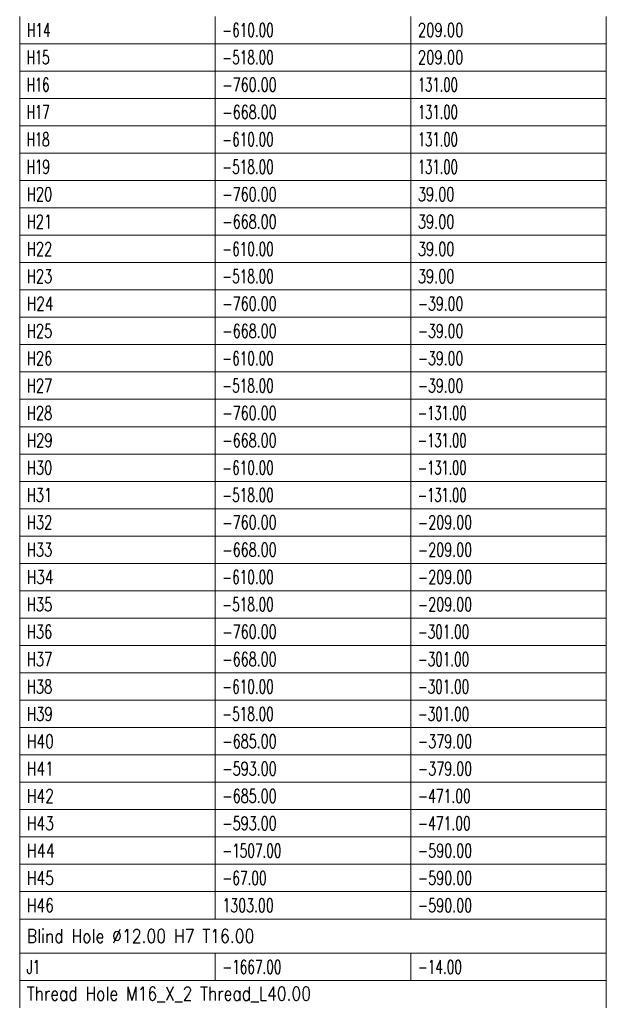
# Model space of a CAD drawing. Header units: millimetres. Extents: x -34 to 6620, y -230 to 4700.
# Tile 169 of 189: x 6282 to 6432, y 3280 to 3532. Entities that reach past the tile are written whole.
import ezdxf

# ---------------------------------------------------------------- set-up
doc = ezdxf.new("R2010")
doc.units = ezdxf.units.MM
doc.layers.add('1', color=7, linetype='Continuous', true_color=0xffffff)
doc.styles.add('latin_extended', font='simplex.shx')

# ---------------------------------------------------------------- blocks, each defined once
blk = doc.blocks.new('TabularNote4')
at = {"layer": '1', "color": 163, "linetype": 'Continuous', "lineweight": 18}
for p, q in [((6282.170042, 3533.23561), (6282.170042, 3526.23561)), ((6332.170042, 3533.23561), (6332.170042, 3526.23561)), ((6382.170042, 3533.23561), (6382.170042, 3526.23561)), ((6432.170042, 3533.23561), (6432.170042, 3526.23561)), ((6282.170042, 3526.23561), (6332.170042, 3526.23561)), ((6282.170042, 3526.23561), (6282.170042, 3519.23561)), ((6332.170042, 3526.23561), (6382.170042, 3526.23561)), ((6332.170042, 3526.23561), (6332.170042, 3519.23561)), ((6382.170042, 3526.23561), (6432.170042, 3526.23561)), ((6382.170042, 3526.23561), (6382.170042, 3519.23561)), ((6432.170042, 3526.23561), (6432.170042, 3519.23561)), ((6282.170042, 3519.23561), (6332.170042, 3519.23561)), ((6282.170042, 3519.23561), (6282.170042, 3512.23561)), ((6332.170042, 3519.23561), (6382.170042, 3519.23561)), ((6332.170042, 3519.23561), (6332.170042, 3512.23561)), ((6382.170042, 3519.23561), (6432.170042, 3519.23561)), ((6382.170042, 3519.23561), (6382.170042, 3512.23561)), ((6432.170042, 3519.23561), (6432.170042, 3512.23561)), ((6282.170042, 3512.23561), (6332.170042, 3512.23561)), ((6282.170042, 3512.23561), (6282.170042, 3505.23561)), ((6332.170042, 3512.23561), (6382.170042, 3512.23561)), ((6332.170042, 3512.23561), (6332.170042, 3505.23561)), ((6382.170042, 3512.23561), (6432.170042, 3512.23561)), ((6382.170042, 3512.23561), (6382.170042, 3505.23561)), ((6432.170042, 3512.23561), (6432.170042, 3505.23561)), ((6282.170042, 3505.23561), (6332.170042, 3505.23561)), ((6282.170042, 3505.23561), (6282.170042, 3498.23561)), ((6332.170042, 3505.23561), (6382.170042, 3505.23561)), ((6332.170042, 3505.23561), (6332.170042, 3498.23561)), ((6382.170042, 3505.23561), (6432.170042, 3505.23561)), ((6382.170042, 3505.23561), (6382.170042, 3498.23561)), ((6432.170042, 3505.23561), (6432.170042, 3498.23561)), ((6282.170042, 3498.23561), (6332.170042, 3498.23561)), ((6282.170042, 3498.23561), (6282.170042, 3491.23561)), ((6332.170042, 3498.23561), (6382.170042, 3498.23561)), ((6332.170042, 3498.23561), (6332.170042, 3491.23561)), ((6382.170042, 3498.23561), (6432.170042, 3498.23561)), ((6382.170042, 3498.23561), (6382.170042, 3491.23561)), ((6432.170042, 3498.23561), (6432.170042, 3491.23561)), ((6282.170042, 3491.23561), (6332.170042, 3491.23561)), ((6282.170042, 3491.23561), (6282.170042, 3484.23561)), ((6332.170042, 3491.23561), (6382.170042, 3491.23561)), ((6332.170042, 3491.23561), (6332.170042, 3484.23561)), ((6382.170042, 3491.23561), (6432.170042, 3491.23561)), ((6382.170042, 3491.23561), (6382.170042, 3484.23561)), ((6432.170042, 3491.23561), (6432.170042, 3484.23561)), ((6282.170042, 3484.23561), (6332.170042, 3484.23561)), ((6282.170042, 3484.23561), (6282.170042, 3477.23561)), ((6332.170042, 3484.23561), (6382.170042, 3484.23561)), ((6332.170042, 3484.23561), (6332.170042, 3477.23561)), ((6382.170042, 3484.23561), (6432.170042, 3484.23561)), ((6382.170042, 3484.23561), (6382.170042, 3477.23561)), ((6432.170042, 3484.23561), (6432.170042, 3477.23561)), ((6282.170042, 3477.23561), (6332.170042, 3477.23561)), ((6282.170042, 3477.23561), (6282.170042, 3470.23561)), ((6332.170042, 3477.23561), (6382.170042, 3477.23561)), ((6332.170042, 3477.23561), (6332.170042, 3470.23561)), ((6382.170042, 3477.23561), (6432.170042, 3477.23561)), ((6382.170042, 3477.23561), (6382.170042, 3470.23561)), ((6432.170042, 3477.23561), (6432.170042, 3470.23561)), ((6282.170042, 3470.23561), (6332.170042, 3470.23561)), ((6282.170042, 3470.23561), (6282.170042, 3463.23561)), ((6332.170042, 3470.23561), (6382.170042, 3470.23561)), ((6332.170042, 3470.23561), (6332.170042, 3463.23561)), ((6382.170042, 3470.23561), (6432.170042, 3470.23561)), ((6382.170042, 3470.23561), (6382.170042, 3463.23561)), ((6432.170042, 3470.23561), (6432.170042, 3463.23561)), ((6282.170042, 3463.23561), (6332.170042, 3463.23561)), ((6282.170042, 3463.23561), (6282.170042, 3456.23561)), ((6332.170042, 3463.23561), (6382.170042, 3463.23561)), ((6332.170042, 3463.23561), (6332.170042, 3456.23561)), ((6382.170042, 3463.23561), (6432.170042, 3463.23561)), ((6382.170042, 3463.23561), (6382.170042, 3456.23561)), ((6432.170042, 3463.23561), (6432.170042, 3456.23561)), ((6282.170042, 3456.23561), (6332.170042, 3456.23561)), ((6282.170042, 3456.23561), (6282.170042, 3449.23561)), ((6332.170042, 3456.23561), (6382.170042, 3456.23561)), ((6332.170042, 3456.23561), (6332.170042, 3449.23561)), ((6382.170042, 3456.23561), (6432.170042, 3456.23561)), ((6382.170042, 3456.23561), (6382.170042, 3449.23561)), ((6432.170042, 3456.23561), (6432.170042, 3449.23561)), ((6282.170042, 3449.23561), (6332.170042, 3449.23561)), ((6282.170042, 3449.23561), (6282.170042, 3442.23561)), ((6332.170042, 3449.23561), (6382.170042, 3449.23561)), ((6332.170042, 3449.23561), (6332.170042, 3442.23561)), ((6382.170042, 3449.23561), (6432.170042, 3449.23561)), ((6382.170042, 3449.23561), (6382.170042, 3442.23561)), ((6432.170042, 3449.23561), (6432.170042, 3442.23561)), ((6282.170042, 3442.23561), (6332.170042, 3442.23561)), ((6282.170042, 3442.23561), (6282.170042, 3435.23561)), ((6332.170042, 3442.23561), (6382.170042, 3442.23561)), ((6332.170042, 3442.23561), (6332.170042, 3435.23561)), ((6382.170042, 3442.23561), (6432.170042, 3442.23561)), ((6382.170042, 3442.23561), (6382.170042, 3435.23561)), ((6432.170042, 3442.23561), (6432.170042, 3435.23561)), ((6282.170042, 3435.23561), (6332.170042, 3435.23561)), ((6282.170042, 3435.23561), (6282.170042, 3428.23561)), ((6332.170042, 3435.23561), (6382.170042, 3435.23561)), ((6332.170042, 3435.23561), (6332.170042, 3428.23561)), ((6382.170042, 3435.23561), (6432.170042, 3435.23561)), ((6382.170042, 3435.23561), (6382.170042, 3428.23561)), ((6432.170042, 3435.23561), (6432.170042, 3428.23561)), ((6282.170042, 3428.23561), (6332.170042, 3428.23561)), ((6282.170042, 3428.23561), (6282.170042, 3421.23561)), ((6332.170042, 3428.23561), (6382.170042, 3428.23561)), ((6332.170042, 3428.23561), (6332.170042, 3421.23561)), ((6382.170042, 3428.23561), (6432.170042, 3428.23561)), ((6382.170042, 3428.23561), (6382.170042, 3421.23561)), ((6432.170042, 3428.23561), (6432.170042, 3421.23561)), ((6282.170042, 3421.23561), (6332.170042, 3421.23561)), ((6282.170042, 3421.23561), (6282.170042, 3414.23561)), ((6332.170042, 3421.23561), (6382.170042, 3421.23561)), ((6332.170042, 3421.23561), (6332.170042, 3414.23561)), ((6382.170042, 3421.23561), (6432.170042, 3421.23561)), ((6382.170042, 3421.23561), (6382.170042, 3414.23561)), ((6432.170042, 3421.23561), (6432.170042, 3414.23561)), ((6282.170042, 3414.23561), (6332.170042, 3414.23561)), ((6282.170042, 3414.23561), (6282.170042, 3407.23561)), ((6332.170042, 3414.23561), (6382.170042, 3414.23561)), ((6332.170042, 3414.23561), (6332.170042, 3407.23561)), ((6382.170042, 3414.23561), (6432.170042, 3414.23561)), ((6382.170042, 3414.23561), (6382.170042, 3407.23561)), ((6432.170042, 3414.23561), (6432.170042, 3407.23561)), ((6282.170042, 3407.23561), (6332.170042, 3407.23561)), ((6282.170042, 3407.23561), (6282.170042, 3400.23561)), ((6332.170042, 3407.23561), (6382.170042, 3407.23561)), ((6332.170042, 3407.23561), (6332.170042, 3400.23561)), ((6382.170042, 3407.23561), (6432.170042, 3407.23561)), ((6382.170042, 3407.23561), (6382.170042, 3400.23561)), ((6432.170042, 3407.23561), (6432.170042, 3400.23561)), ((6282.170042, 3400.23561), (6332.170042, 3400.23561)), ((6282.170042, 3400.23561), (6282.170042, 3393.23561)), ((6332.170042, 3400.23561), (6382.170042, 3400.23561)), ((6332.170042, 3400.23561), (6332.170042, 3393.23561)), ((6382.170042, 3400.23561), (6432.170042, 3400.23561)), ((6382.170042, 3400.23561), (6382.170042, 3393.23561)), ((6432.170042, 3400.23561), (6432.170042, 3393.23561)), ((6282.170042, 3393.23561), (6332.170042, 3393.23561)), ((6282.170042, 3393.23561), (6282.170042, 3386.23561)), ((6332.170042, 3393.23561), (6382.170042, 3393.23561)), ((6332.170042, 3393.23561), (6332.170042, 3386.23561)), ((6382.170042, 3393.23561), (6432.170042, 3393.23561)), ((6382.170042, 3393.23561), (6382.170042, 3386.23561)), ((6432.170042, 3393.23561), (6432.170042, 3386.23561)), ((6282.170042, 3386.23561), (6332.170042, 3386.23561)), ((6282.170042, 3386.23561), (6282.170042, 3379.23561)), ((6332.170042, 3386.23561), (6382.170042, 3386.23561)), ((6332.170042, 3386.23561), (6332.170042, 3379.23561)), ((6382.170042, 3386.23561), (6432.170042, 3386.23561)), ((6382.170042, 3386.23561), (6382.170042, 3379.23561)), ((6432.170042, 3386.23561), (6432.170042, 3379.23561)), ((6282.170042, 3379.23561), (6332.170042, 3379.23561)), ((6282.170042, 3379.23561), (6282.170042, 3372.23561)), ((6332.170042, 3379.23561), (6382.170042, 3379.23561)), ((6332.170042, 3379.23561), (6332.170042, 3372.23561)), ((6382.170042, 3379.23561), (6432.170042, 3379.23561)), ((6382.170042, 3379.23561), (6382.170042, 3372.23561)), ((6432.170042, 3379.23561), (6432.170042, 3372.23561)), ((6282.170042, 3372.23561), (6332.170042, 3372.23561)), ((6282.170042, 3372.23561), (6282.170042, 3365.23561)), ((6332.170042, 3372.23561), (6382.170042, 3372.23561)), ((6332.170042, 3372.23561), (6332.170042, 3365.23561)), ((6382.170042, 3372.23561), (6432.170042, 3372.23561)), ((6382.170042, 3372.23561), (6382.170042, 3365.23561)), ((6432.170042, 3372.23561), (6432.170042, 3365.23561)), ((6282.170042, 3365.23561), (6332.170042, 3365.23561)), ((6282.170042, 3365.23561), (6282.170042, 3358.23561)), ((6332.170042, 3365.23561), (6382.170042, 3365.23561)), ((6332.170042, 3365.23561), (6332.170042, 3358.23561)), ((6382.170042, 3365.23561), (6432.170042, 3365.23561)), ((6382.170042, 3365.23561), (6382.170042, 3358.23561)), ((6432.170042, 3365.23561), (6432.170042, 3358.23561)), ((6282.170042, 3358.23561), (6332.170042, 3358.23561)), ((6282.170042, 3358.23561), (6282.170042, 3351.23561)), ((6332.170042, 3358.23561), (6382.170042, 3358.23561)), ((6332.170042, 3358.23561), (6332.170042, 3351.23561)), ((6382.170042, 3358.23561), (6432.170042, 3358.23561)), ((6382.170042, 3358.23561), (6382.170042, 3351.23561)), ((6432.170042, 3358.23561), (6432.170042, 3351.23561)), ((6282.170042, 3351.23561), (6332.170042, 3351.23561)), ((6282.170042, 3351.23561), (6282.170042, 3344.23561)), ((6332.170042, 3351.23561), (6382.170042, 3351.23561)), ((6332.170042, 3351.23561), (6332.170042, 3344.23561)), ((6382.170042, 3351.23561), (6432.170042, 3351.23561)), ((6382.170042, 3351.23561), (6382.170042, 3344.23561)), ((6432.170042, 3351.23561), (6432.170042, 3344.23561)), ((6282.170042, 3344.23561), (6332.170042, 3344.23561)), ((6282.170042, 3344.23561), (6282.170042, 3337.23561)), ((6332.170042, 3344.23561), (6382.170042, 3344.23561)), ((6332.170042, 3344.23561), (6332.170042, 3337.23561)), ((6382.170042, 3344.23561), (6432.170042, 3344.23561)), ((6382.170042, 3344.23561), (6382.170042, 3337.23561)), ((6432.170042, 3344.23561), (6432.170042, 3337.23561)), ((6282.170042, 3337.23561), (6332.170042, 3337.23561)), ((6282.170042, 3337.23561), (6282.170042, 3330.23561)), ((6332.170042, 3337.23561), (6382.170042, 3337.23561)), ((6332.170042, 3337.23561), (6332.170042, 3330.23561)), ((6382.170042, 3337.23561), (6432.170042, 3337.23561)), ((6382.170042, 3337.23561), (6382.170042, 3330.23561)), ((6432.170042, 3337.23561), (6432.170042, 3330.23561)), ((6282.170042, 3330.23561), (6332.170042, 3330.23561)), ((6282.170042, 3330.23561), (6282.170042, 3323.23561)), ((6332.170042, 3330.23561), (6382.170042, 3330.23561)), ((6332.170042, 3330.23561), (6332.170042, 3323.23561)), ((6382.170042, 3330.23561), (6432.170042, 3330.23561)), ((6382.170042, 3330.23561), (6382.170042, 3323.23561)), ((6432.170042, 3330.23561), (6432.170042, 3323.23561)), ((6282.170042, 3323.23561), (6332.170042, 3323.23561)), ((6282.170042, 3323.23561), (6282.170042, 3316.23561)), ((6332.170042, 3323.23561), (6382.170042, 3323.23561)), ((6332.170042, 3323.23561), (6332.170042, 3316.23561)), ((6382.170042, 3323.23561), (6432.170042, 3323.23561)), ((6382.170042, 3323.23561), (6382.170042, 3316.23561)), ((6432.170042, 3323.23561), (6432.170042, 3316.23561)), ((6282.170042, 3316.23561), (6332.170042, 3316.23561)), ((6282.170042, 3316.23561), (6282.170042, 3309.23561)), ((6332.170042, 3316.23561), (6382.170042, 3316.23561)), ((6332.170042, 3316.23561), (6332.170042, 3309.23561)), ((6382.170042, 3316.23561), (6432.170042, 3316.23561)), ((6382.170042, 3316.23561), (6382.170042, 3309.23561)), ((6432.170042, 3316.23561), (6432.170042, 3309.23561)), ((6282.170042, 3309.23561), (6332.170042, 3309.23561)), ((6282.170042, 3309.23561), (6282.170042, 3302.23561)), ((6332.170042, 3309.23561), (6382.170042, 3309.23561)), ((6332.170042, 3309.23561), (6332.170042, 3302.23561)), ((6382.170042, 3309.23561), (6432.170042, 3309.23561)), ((6382.170042, 3309.23561), (6382.170042, 3302.23561)), ((6432.170042, 3309.23561), (6432.170042, 3302.23561)), ((6282.170042, 3302.23561), (6332.170042, 3302.23561)), ((6282.170042, 3302.23561), (6282.170042, 3293.48561)), ((6332.170042, 3302.23561), (6382.170042, 3302.23561)), ((6382.170042, 3302.23561), (6432.170042, 3302.23561)), ((6432.170042, 3302.23561), (6432.170042, 3293.48561)), ((6282.170042, 3293.48561), (6332.170042, 3293.48561)), ((6282.170042, 3293.48561), (6282.170042, 3286.48561)), ((6332.170042, 3293.48561), (6382.170042, 3293.48561)), ((6332.170042, 3293.48561), (6332.170042, 3286.48561)), ((6382.170042, 3293.48561), (6432.170042, 3293.48561)), ((6382.170042, 3293.48561), (6382.170042, 3286.48561)), ((6432.170042, 3293.48561), (6432.170042, 3286.48561)), ((6282.170042, 3286.48561), (6332.170042, 3286.48561)), ((6282.170042, 3286.48561), (6282.170042, 3279.48561)), ((6332.170042, 3286.48561), (6382.170042, 3286.48561)), ((6382.170042, 3286.48561), (6432.170042, 3286.48561)), ((6432.170042, 3286.48561), (6432.170042, 3279.48561))]:
    blk.add_line(p, q, dxfattribs=at)
at = {"layer": '1', "color": 2, "linetype": 'Continuous', "lineweight": 13, "char_height": 3.5, "attachment_point": 4, "line_spacing_factor": 0.963855, "style": 'latin_extended'}
for s, insert in [('\\W0.6563;H14', (6283.987542, 3529.73561)), ('\\W0.6439;-610.00', (6333.987542, 3529.73561)), ('\\W0.7053;209.00', (6383.987542, 3529.73561)), ('\\W0.6229;H15', (6283.987542, 3522.73561)), ('\\W0.6439;-518.00', (6333.987542, 3522.73561)), ('\\W0.7053;209.00', (6383.987542, 3522.73561)), ('\\W0.6229;H16', (6283.987542, 3515.73561)), ('\\W0.6809;-760.00', (6333.987542, 3515.73561)), ('\\W0.6195;131.00', (6383.987542, 3515.73561)), ('\\W0.6229;H17', (6283.987542, 3508.73561)), ('\\W0.6809;-668.00', (6333.987542, 3508.73561)), ('\\W0.6195;131.00', (6383.987542, 3508.73561)), ('\\W0.6229;H18', (6283.987542, 3501.73561)), ('\\W0.6439;-610.00', (6333.987542, 3501.73561)), ('\\W0.6195;131.00', (6383.987542, 3501.73561)), ('\\W0.6336;H19', (6283.987542, 3494.73561)), ('\\W0.6439;-518.00', (6333.987542, 3494.73561)), ('\\W0.6195;131.00', (6383.987542, 3494.73561)), ('\\W0.7007;H20', (6283.987542, 3487.73561)), ('\\W0.6809;-760.00', (6333.987542, 3487.73561)), ('\\W0.6940;39.00', (6383.987542, 3487.73561)), ('\\W0.6934;H21', (6283.987542, 3480.73561)), ('\\W0.6809;-668.00', (6333.987542, 3480.73561)), ('\\W0.6940;39.00', (6383.987542, 3480.73561)), ('\\W0.7007;H22', (6283.987542, 3473.73561)), ('\\W0.6439;-610.00', (6333.987542, 3473.73561)), ('\\W0.6940;39.00', (6383.987542, 3473.73561)), ('\\W0.7007;H23', (6283.987542, 3466.73561)), ('\\W0.6439;-518.00', (6333.987542, 3466.73561)), ('\\W0.6940;39.00', (6383.987542, 3466.73561)), ('\\W0.7328;H24', (6283.987542, 3459.73561)), ('\\W0.6809;-760.00', (6333.987542, 3459.73561)), ('\\W0.6679;-39.00', (6383.987542, 3459.73561)), ('\\W0.7007;H25', (6283.987542, 3452.73561)), ('\\W0.6809;-668.00', (6333.987542, 3452.73561)), ('\\W0.6679;-39.00', (6383.987542, 3452.73561)), ('\\W0.7007;H26', (6283.987542, 3445.73561)), ('\\W0.6439;-610.00', (6333.987542, 3445.73561)), ('\\W0.6679;-39.00', (6383.987542, 3445.73561)), ('\\W0.7007;H27', (6283.987542, 3438.73561)), ('\\W0.6439;-518.00', (6333.987542, 3438.73561)), ('\\W0.6679;-39.00', (6383.987542, 3438.73561)), ('\\W0.7007;H28', (6283.987542, 3431.73561)), ('\\W0.6809;-760.00', (6333.987542, 3431.73561)), ('\\W0.6094;-131.00', (6383.987542, 3431.73561)), ('\\W0.7128;H29', (6283.987542, 3424.73561)), ('\\W0.6809;-668.00', (6333.987542, 3424.73561)), ('\\W0.6094;-131.00', (6383.987542, 3424.73561)), ('\\W0.7007;H30', (6283.987542, 3417.73561)), ('\\W0.6439;-610.00', (6333.987542, 3417.73561)), ('\\W0.6094;-131.00', (6383.987542, 3417.73561)), ('\\W0.6934;H31', (6283.987542, 3410.73561)), ('\\W0.6439;-518.00', (6333.987542, 3410.73561)), ('\\W0.6094;-131.00', (6383.987542, 3410.73561)), ('\\W0.7007;H32', (6283.987542, 3403.73561)), ('\\W0.6809;-760.00', (6333.987542, 3403.73561)), ('\\W0.6809;-209.00', (6383.987542, 3403.73561)), ('\\W0.7007;H33', (6283.987542, 3396.73561)), ('\\W0.6809;-668.00', (6333.987542, 3396.73561)), ('\\W0.6809;-209.00', (6383.987542, 3396.73561)), ('\\W0.7328;H34', (6283.987542, 3389.73561)), ('\\W0.6439;-610.00', (6333.987542, 3389.73561)), ('\\W0.6809;-209.00', (6383.987542, 3389.73561)), ('\\W0.7007;H35', (6283.987542, 3382.73561)), ('\\W0.6439;-518.00', (6333.987542, 3382.73561)), ('\\W0.6809;-209.00', (6383.987542, 3382.73561)), ('\\W0.7007;H36', (6283.987542, 3375.73561)), ('\\W0.6809;-760.00', (6333.987542, 3375.73561)), ('\\W0.6439;-301.00', (6383.987542, 3375.73561)), ('\\W0.7007;H37', (6283.987542, 3368.73561)), ('\\W0.6809;-668.00', (6333.987542, 3368.73561)), ('\\W0.6439;-301.00', (6383.987542, 3368.73561)), ('\\W0.7007;H38', (6283.987542, 3361.73561)), ('\\W0.6439;-610.00', (6333.987542, 3361.73561)), ('\\W0.6439;-301.00', (6383.987542, 3361.73561)), ('\\W0.7128;H39', (6283.987542, 3354.73561)), ('\\W0.6439;-518.00', (6333.987542, 3354.73561)), ('\\W0.6439;-301.00', (6383.987542, 3354.73561)), ('\\W0.7452;H40', (6283.987542, 3347.73561)), ('\\W0.6809;-685.00', (6333.987542, 3347.73561)), ('\\W0.6809;-379.00', (6383.987542, 3347.73561)), ('\\W0.7429;H41', (6283.987542, 3340.73561)), ('\\W0.6809;-593.00', (6333.987542, 3340.73561)), ('\\W0.6809;-379.00', (6383.987542, 3340.73561)), ('\\W0.7452;H42', (6283.987542, 3333.73561)), ('\\W0.6809;-685.00', (6333.987542, 3333.73561)), ('\\W0.6637;-471.00', (6383.987542, 3333.73561)), ('\\W0.7452;H43', (6283.987542, 3326.73561)), ('\\W0.6809;-593.00', (6333.987542, 3326.73561)), ('\\W0.6637;-471.00', (6383.987542, 3326.73561)), ('\\W0.7711;H44', (6283.987542, 3319.73561)), ('\\W0.6455;-1507.00', (6333.987542, 3319.73561)), ('\\W0.6809;-590.00', (6383.987542, 3319.73561)), ('\\W0.7452;H45', (6283.987542, 3312.73561)), ('\\W0.6504;-67.00', (6333.987542, 3312.73561)), ('\\W0.6809;-590.00', (6383.987542, 3312.73561)), ('\\W0.7452;H46', (6283.987542, 3305.73561)), ('\\W0.6743;1303.00', (6333.987542, 3305.73561)), ('\\W0.6809;-590.00', (6383.987542, 3305.73561)), ('\\W0.8360;Blind Hole %%c12.00 H7 T16.00', (6283.987542, 3297.86061)), ('\\W0.6319;J1', (6283.987542, 3289.98561)), ('\\W0.6455;-1667.00', (6333.987542, 3289.98561)), ('\\W0.6475;-14.00', (6383.987542, 3289.98561)), ('\\W0.8325;Thread Hole M16_X_2 Thread_L40.00', (6283.987542, 3282.98561))]:
    blk.add_mtext(s, dxfattribs=dict(at, insert=insert))
blk = doc.blocks.new('TabularNote6')
at = {"layer": '1', "color": 163, "linetype": 'Continuous', "lineweight": 18}
for p, q in [((6282.170042, 3533.23561), (6282.170042, 3526.23561)), ((6332.170042, 3533.23561), (6332.170042, 3526.23561)), ((6382.170042, 3533.23561), (6382.170042, 3526.23561)), ((6432.170042, 3533.23561), (6432.170042, 3526.23561)), ((6282.170042, 3526.23561), (6332.170042, 3526.23561)), ((6282.170042, 3526.23561), (6282.170042, 3519.23561)), ((6332.170042, 3526.23561), (6382.170042, 3526.23561)), ((6332.170042, 3526.23561), (6332.170042, 3519.23561)), ((6382.170042, 3526.23561), (6432.170042, 3526.23561)), ((6382.170042, 3526.23561), (6382.170042, 3519.23561)), ((6432.170042, 3526.23561), (6432.170042, 3519.23561)), ((6282.170042, 3519.23561), (6332.170042, 3519.23561)), ((6282.170042, 3519.23561), (6282.170042, 3512.23561)), ((6332.170042, 3519.23561), (6382.170042, 3519.23561)), ((6332.170042, 3519.23561), (6332.170042, 3512.23561)), ((6382.170042, 3519.23561), (6432.170042, 3519.23561)), ((6382.170042, 3519.23561), (6382.170042, 3512.23561)), ((6432.170042, 3519.23561), (6432.170042, 3512.23561)), ((6282.170042, 3512.23561), (6332.170042, 3512.23561)), ((6282.170042, 3512.23561), (6282.170042, 3505.23561)), ((6332.170042, 3512.23561), (6382.170042, 3512.23561)), ((6332.170042, 3512.23561), (6332.170042, 3505.23561)), ((6382.170042, 3512.23561), (6432.170042, 3512.23561)), ((6382.170042, 3512.23561), (6382.170042, 3505.23561)), ((6432.170042, 3512.23561), (6432.170042, 3505.23561)), ((6282.170042, 3505.23561), (6332.170042, 3505.23561)), ((6282.170042, 3505.23561), (6282.170042, 3498.23561)), ((6332.170042, 3505.23561), (6382.170042, 3505.23561)), ((6332.170042, 3505.23561), (6332.170042, 3498.23561)), ((6382.170042, 3505.23561), (6432.170042, 3505.23561)), ((6382.170042, 3505.23561), (6382.170042, 3498.23561)), ((6432.170042, 3505.23561), (6432.170042, 3498.23561)), ((6282.170042, 3498.23561), (6332.170042, 3498.23561)), ((6282.170042, 3498.23561), (6282.170042, 3491.23561)), ((6332.170042, 3498.23561), (6382.170042, 3498.23561)), ((6332.170042, 3498.23561), (6332.170042, 3491.23561)), ((6382.170042, 3498.23561), (6432.170042, 3498.23561)), ((6382.170042, 3498.23561), (6382.170042, 3491.23561)), ((6432.170042, 3498.23561), (6432.170042, 3491.23561)), ((6282.170042, 3491.23561), (6332.170042, 3491.23561)), ((6282.170042, 3491.23561), (6282.170042, 3484.23561)), ((6332.170042, 3491.23561), (6382.170042, 3491.23561)), ((6332.170042, 3491.23561), (6332.170042, 3484.23561)), ((6382.170042, 3491.23561), (6432.170042, 3491.23561)), ((6382.170042, 3491.23561), (6382.170042, 3484.23561)), ((6432.170042, 3491.23561), (6432.170042, 3484.23561)), ((6282.170042, 3484.23561), (6332.170042, 3484.23561)), ((6282.170042, 3484.23561), (6282.170042, 3477.23561)), ((6332.170042, 3484.23561), (6382.170042, 3484.23561)), ((6332.170042, 3484.23561), (6332.170042, 3477.23561)), ((6382.170042, 3484.23561), (6432.170042, 3484.23561)), ((6382.170042, 3484.23561), (6382.170042, 3477.23561)), ((6432.170042, 3484.23561), (6432.170042, 3477.23561)), ((6282.170042, 3477.23561), (6332.170042, 3477.23561)), ((6282.170042, 3477.23561), (6282.170042, 3470.23561)), ((6332.170042, 3477.23561), (6382.170042, 3477.23561)), ((6332.170042, 3477.23561), (6332.170042, 3470.23561)), ((6382.170042, 3477.23561), (6432.170042, 3477.23561)), ((6382.170042, 3477.23561), (6382.170042, 3470.23561)), ((6432.170042, 3477.23561), (6432.170042, 3470.23561)), ((6282.170042, 3470.23561), (6332.170042, 3470.23561)), ((6282.170042, 3470.23561), (6282.170042, 3463.23561)), ((6332.170042, 3470.23561), (6382.170042, 3470.23561)), ((6332.170042, 3470.23561), (6332.170042, 3463.23561)), ((6382.170042, 3470.23561), (6432.170042, 3470.23561)), ((6382.170042, 3470.23561), (6382.170042, 3463.23561)), ((6432.170042, 3470.23561), (6432.170042, 3463.23561)), ((6282.170042, 3463.23561), (6332.170042, 3463.23561)), ((6282.170042, 3463.23561), (6282.170042, 3456.23561)), ((6332.170042, 3463.23561), (6382.170042, 3463.23561)), ((6332.170042, 3463.23561), (6332.170042, 3456.23561)), ((6382.170042, 3463.23561), (6432.170042, 3463.23561)), ((6382.170042, 3463.23561), (6382.170042, 3456.23561)), ((6432.170042, 3463.23561), (6432.170042, 3456.23561)), ((6282.170042, 3456.23561), (6332.170042, 3456.23561)), ((6282.170042, 3456.23561), (6282.170042, 3449.23561)), ((6332.170042, 3456.23561), (6382.170042, 3456.23561)), ((6332.170042, 3456.23561), (6332.170042, 3449.23561)), ((6382.170042, 3456.23561), (6432.170042, 3456.23561)), ((6382.170042, 3456.23561), (6382.170042, 3449.23561)), ((6432.170042, 3456.23561), (6432.170042, 3449.23561)), ((6282.170042, 3449.23561), (6332.170042, 3449.23561)), ((6282.170042, 3449.23561), (6282.170042, 3442.23561)), ((6332.170042, 3449.23561), (6382.170042, 3449.23561)), ((6332.170042, 3449.23561), (6332.170042, 3442.23561)), ((6382.170042, 3449.23561), (6432.170042, 3449.23561)), ((6382.170042, 3449.23561), (6382.170042, 3442.23561)), ((6432.170042, 3449.23561), (6432.170042, 3442.23561)), ((6282.170042, 3442.23561), (6332.170042, 3442.23561)), ((6282.170042, 3442.23561), (6282.170042, 3435.23561)), ((6332.170042, 3442.23561), (6382.170042, 3442.23561)), ((6332.170042, 3442.23561), (6332.170042, 3435.23561)), ((6382.170042, 3442.23561), (6432.170042, 3442.23561)), ((6382.170042, 3442.23561), (6382.170042, 3435.23561)), ((6432.170042, 3442.23561), (6432.170042, 3435.23561)), ((6282.170042, 3435.23561), (6332.170042, 3435.23561)), ((6282.170042, 3435.23561), (6282.170042, 3428.23561)), ((6332.170042, 3435.23561), (6382.170042, 3435.23561)), ((6332.170042, 3435.23561), (6332.170042, 3428.23561)), ((6382.170042, 3435.23561), (6432.170042, 3435.23561)), ((6382.170042, 3435.23561), (6382.170042, 3428.23561)), ((6432.170042, 3435.23561), (6432.170042, 3428.23561)), ((6282.170042, 3428.23561), (6332.170042, 3428.23561)), ((6282.170042, 3428.23561), (6282.170042, 3421.23561)), ((6332.170042, 3428.23561), (6382.170042, 3428.23561)), ((6332.170042, 3428.23561), (6332.170042, 3421.23561)), ((6382.170042, 3428.23561), (6432.170042, 3428.23561)), ((6382.170042, 3428.23561), (6382.170042, 3421.23561)), ((6432.170042, 3428.23561), (6432.170042, 3421.23561)), ((6282.170042, 3421.23561), (6332.170042, 3421.23561)), ((6282.170042, 3421.23561), (6282.170042, 3414.23561)), ((6332.170042, 3421.23561), (6382.170042, 3421.23561)), ((6332.170042, 3421.23561), (6332.170042, 3414.23561)), ((6382.170042, 3421.23561), (6432.170042, 3421.23561)), ((6382.170042, 3421.23561), (6382.170042, 3414.23561)), ((6432.170042, 3421.23561), (6432.170042, 3414.23561)), ((6282.170042, 3414.23561), (6332.170042, 3414.23561)), ((6282.170042, 3414.23561), (6282.170042, 3407.23561)), ((6332.170042, 3414.23561), (6382.170042, 3414.23561)), ((6332.170042, 3414.23561), (6332.170042, 3407.23561)), ((6382.170042, 3414.23561), (6432.170042, 3414.23561)), ((6382.170042, 3414.23561), (6382.170042, 3407.23561)), ((6432.170042, 3414.23561), (6432.170042, 3407.23561)), ((6282.170042, 3407.23561), (6332.170042, 3407.23561)), ((6282.170042, 3407.23561), (6282.170042, 3400.23561)), ((6332.170042, 3407.23561), (6382.170042, 3407.23561)), ((6332.170042, 3407.23561), (6332.170042, 3400.23561)), ((6382.170042, 3407.23561), (6432.170042, 3407.23561)), ((6382.170042, 3407.23561), (6382.170042, 3400.23561)), ((6432.170042, 3407.23561), (6432.170042, 3400.23561)), ((6282.170042, 3400.23561), (6332.170042, 3400.23561)), ((6282.170042, 3400.23561), (6282.170042, 3393.23561)), ((6332.170042, 3400.23561), (6382.170042, 3400.23561)), ((6332.170042, 3400.23561), (6332.170042, 3393.23561)), ((6382.170042, 3400.23561), (6432.170042, 3400.23561)), ((6382.170042, 3400.23561), (6382.170042, 3393.23561)), ((6432.170042, 3400.23561), (6432.170042, 3393.23561)), ((6282.170042, 3393.23561), (6332.170042, 3393.23561)), ((6282.170042, 3393.23561), (6282.170042, 3386.23561)), ((6332.170042, 3393.23561), (6382.170042, 3393.23561)), ((6332.170042, 3393.23561), (6332.170042, 3386.23561)), ((6382.170042, 3393.23561), (6432.170042, 3393.23561)), ((6382.170042, 3393.23561), (6382.170042, 3386.23561)), ((6432.170042, 3393.23561), (6432.170042, 3386.23561)), ((6282.170042, 3386.23561), (6332.170042, 3386.23561)), ((6282.170042, 3386.23561), (6282.170042, 3379.23561)), ((6332.170042, 3386.23561), (6382.170042, 3386.23561)), ((6332.170042, 3386.23561), (6332.170042, 3379.23561)), ((6382.170042, 3386.23561), (6432.170042, 3386.23561)), ((6382.170042, 3386.23561), (6382.170042, 3379.23561)), ((6432.170042, 3386.23561), (6432.170042, 3379.23561)), ((6282.170042, 3379.23561), (6332.170042, 3379.23561)), ((6282.170042, 3379.23561), (6282.170042, 3372.23561)), ((6332.170042, 3379.23561), (6382.170042, 3379.23561)), ((6332.170042, 3379.23561), (6332.170042, 3372.23561)), ((6382.170042, 3379.23561), (6432.170042, 3379.23561)), ((6382.170042, 3379.23561), (6382.170042, 3372.23561)), ((6432.170042, 3379.23561), (6432.170042, 3372.23561)), ((6282.170042, 3372.23561), (6332.170042, 3372.23561)), ((6282.170042, 3372.23561), (6282.170042, 3365.23561)), ((6332.170042, 3372.23561), (6382.170042, 3372.23561)), ((6332.170042, 3372.23561), (6332.170042, 3365.23561)), ((6382.170042, 3372.23561), (6432.170042, 3372.23561)), ((6382.170042, 3372.23561), (6382.170042, 3365.23561)), ((6432.170042, 3372.23561), (6432.170042, 3365.23561)), ((6282.170042, 3365.23561), (6332.170042, 3365.23561)), ((6282.170042, 3365.23561), (6282.170042, 3358.23561)), ((6332.170042, 3365.23561), (6382.170042, 3365.23561)), ((6332.170042, 3365.23561), (6332.170042, 3358.23561)), ((6382.170042, 3365.23561), (6432.170042, 3365.23561)), ((6382.170042, 3365.23561), (6382.170042, 3358.23561)), ((6432.170042, 3365.23561), (6432.170042, 3358.23561)), ((6282.170042, 3358.23561), (6332.170042, 3358.23561)), ((6282.170042, 3358.23561), (6282.170042, 3351.23561)), ((6332.170042, 3358.23561), (6382.170042, 3358.23561)), ((6332.170042, 3358.23561), (6332.170042, 3351.23561)), ((6382.170042, 3358.23561), (6432.170042, 3358.23561)), ((6382.170042, 3358.23561), (6382.170042, 3351.23561)), ((6432.170042, 3358.23561), (6432.170042, 3351.23561)), ((6282.170042, 3351.23561), (6332.170042, 3351.23561)), ((6282.170042, 3351.23561), (6282.170042, 3344.23561)), ((6332.170042, 3351.23561), (6382.170042, 3351.23561)), ((6332.170042, 3351.23561), (6332.170042, 3344.23561)), ((6382.170042, 3351.23561), (6432.170042, 3351.23561)), ((6382.170042, 3351.23561), (6382.170042, 3344.23561)), ((6432.170042, 3351.23561), (6432.170042, 3344.23561)), ((6282.170042, 3344.23561), (6332.170042, 3344.23561)), ((6282.170042, 3344.23561), (6282.170042, 3337.23561)), ((6332.170042, 3344.23561), (6382.170042, 3344.23561)), ((6332.170042, 3344.23561), (6332.170042, 3337.23561)), ((6382.170042, 3344.23561), (6432.170042, 3344.23561)), ((6382.170042, 3344.23561), (6382.170042, 3337.23561)), ((6432.170042, 3344.23561), (6432.170042, 3337.23561)), ((6282.170042, 3337.23561), (6332.170042, 3337.23561)), ((6282.170042, 3337.23561), (6282.170042, 3330.23561)), ((6332.170042, 3337.23561), (6382.170042, 3337.23561)), ((6332.170042, 3337.23561), (6332.170042, 3330.23561)), ((6382.170042, 3337.23561), (6432.170042, 3337.23561)), ((6382.170042, 3337.23561), (6382.170042, 3330.23561)), ((6432.170042, 3337.23561), (6432.170042, 3330.23561)), ((6282.170042, 3330.23561), (6332.170042, 3330.23561)), ((6282.170042, 3330.23561), (6282.170042, 3323.23561)), ((6332.170042, 3330.23561), (6382.170042, 3330.23561)), ((6332.170042, 3330.23561), (6332.170042, 3323.23561)), ((6382.170042, 3330.23561), (6432.170042, 3330.23561)), ((6382.170042, 3330.23561), (6382.170042, 3323.23561)), ((6432.170042, 3330.23561), (6432.170042, 3323.23561)), ((6282.170042, 3323.23561), (6332.170042, 3323.23561)), ((6282.170042, 3323.23561), (6282.170042, 3316.23561)), ((6332.170042, 3323.23561), (6382.170042, 3323.23561)), ((6332.170042, 3323.23561), (6332.170042, 3316.23561)), ((6382.170042, 3323.23561), (6432.170042, 3323.23561)), ((6382.170042, 3323.23561), (6382.170042, 3316.23561)), ((6432.170042, 3323.23561), (6432.170042, 3316.23561)), ((6282.170042, 3316.23561), (6332.170042, 3316.23561)), ((6282.170042, 3316.23561), (6282.170042, 3309.23561)), ((6332.170042, 3316.23561), (6382.170042, 3316.23561)), ((6332.170042, 3316.23561), (6332.170042, 3309.23561)), ((6382.170042, 3316.23561), (6432.170042, 3316.23561)), ((6382.170042, 3316.23561), (6382.170042, 3309.23561)), ((6432.170042, 3316.23561), (6432.170042, 3309.23561)), ((6282.170042, 3309.23561), (6332.170042, 3309.23561)), ((6282.170042, 3309.23561), (6282.170042, 3302.23561)), ((6332.170042, 3309.23561), (6382.170042, 3309.23561)), ((6332.170042, 3309.23561), (6332.170042, 3302.23561)), ((6382.170042, 3309.23561), (6432.170042, 3309.23561)), ((6382.170042, 3309.23561), (6382.170042, 3302.23561)), ((6432.170042, 3309.23561), (6432.170042, 3302.23561)), ((6282.170042, 3302.23561), (6332.170042, 3302.23561)), ((6282.170042, 3302.23561), (6282.170042, 3293.48561)), ((6332.170042, 3302.23561), (6382.170042, 3302.23561)), ((6382.170042, 3302.23561), (6432.170042, 3302.23561)), ((6432.170042, 3302.23561), (6432.170042, 3293.48561)), ((6282.170042, 3293.48561), (6332.170042, 3293.48561)), ((6282.170042, 3293.48561), (6282.170042, 3286.48561)), ((6332.170042, 3293.48561), (6382.170042, 3293.48561)), ((6332.170042, 3293.48561), (6332.170042, 3286.48561)), ((6382.170042, 3293.48561), (6432.170042, 3293.48561)), ((6382.170042, 3293.48561), (6382.170042, 3286.48561)), ((6432.170042, 3293.48561), (6432.170042, 3286.48561)), ((6282.170042, 3286.48561), (6332.170042, 3286.48561)), ((6282.170042, 3286.48561), (6282.170042, 3279.48561)), ((6332.170042, 3286.48561), (6382.170042, 3286.48561)), ((6382.170042, 3286.48561), (6432.170042, 3286.48561)), ((6432.170042, 3286.48561), (6432.170042, 3279.48561))]:
    blk.add_line(p, q, dxfattribs=at)
at = {"layer": '1', "color": 2, "linetype": 'Continuous', "lineweight": 13, "char_height": 3.5, "attachment_point": 4, "line_spacing_factor": 0.963855, "style": 'latin_extended'}
for s, insert in [('\\W0.6563;H14', (6283.987542, 3529.73561)), ('\\W0.6439;-610.00', (6333.987542, 3529.73561)), ('\\W0.7053;209.00', (6383.987542, 3529.73561)), ('\\W0.6229;H15', (6283.987542, 3522.73561)), ('\\W0.6439;-518.00', (6333.987542, 3522.73561)), ('\\W0.7053;209.00', (6383.987542, 3522.73561)), ('\\W0.6229;H16', (6283.987542, 3515.73561)), ('\\W0.6809;-760.00', (6333.987542, 3515.73561)), ('\\W0.6195;131.00', (6383.987542, 3515.73561)), ('\\W0.6229;H17', (6283.987542, 3508.73561)), ('\\W0.6809;-668.00', (6333.987542, 3508.73561)), ('\\W0.6195;131.00', (6383.987542, 3508.73561)), ('\\W0.6229;H18', (6283.987542, 3501.73561)), ('\\W0.6439;-610.00', (6333.987542, 3501.73561)), ('\\W0.6195;131.00', (6383.987542, 3501.73561)), ('\\W0.6336;H19', (6283.987542, 3494.73561)), ('\\W0.6439;-518.00', (6333.987542, 3494.73561)), ('\\W0.6195;131.00', (6383.987542, 3494.73561)), ('\\W0.7007;H20', (6283.987542, 3487.73561)), ('\\W0.6809;-760.00', (6333.987542, 3487.73561)), ('\\W0.6940;39.00', (6383.987542, 3487.73561)), ('\\W0.6934;H21', (6283.987542, 3480.73561)), ('\\W0.6809;-668.00', (6333.987542, 3480.73561)), ('\\W0.6940;39.00', (6383.987542, 3480.73561)), ('\\W0.7007;H22', (6283.987542, 3473.73561)), ('\\W0.6439;-610.00', (6333.987542, 3473.73561)), ('\\W0.6940;39.00', (6383.987542, 3473.73561)), ('\\W0.7007;H23', (6283.987542, 3466.73561)), ('\\W0.6439;-518.00', (6333.987542, 3466.73561)), ('\\W0.6940;39.00', (6383.987542, 3466.73561)), ('\\W0.7328;H24', (6283.987542, 3459.73561)), ('\\W0.6809;-760.00', (6333.987542, 3459.73561)), ('\\W0.6679;-39.00', (6383.987542, 3459.73561)), ('\\W0.7007;H25', (6283.987542, 3452.73561)), ('\\W0.6809;-668.00', (6333.987542, 3452.73561)), ('\\W0.6679;-39.00', (6383.987542, 3452.73561)), ('\\W0.7007;H26', (6283.987542, 3445.73561)), ('\\W0.6439;-610.00', (6333.987542, 3445.73561)), ('\\W0.6679;-39.00', (6383.987542, 3445.73561)), ('\\W0.7007;H27', (6283.987542, 3438.73561)), ('\\W0.6439;-518.00', (6333.987542, 3438.73561)), ('\\W0.6679;-39.00', (6383.987542, 3438.73561)), ('\\W0.7007;H28', (6283.987542, 3431.73561)), ('\\W0.6809;-760.00', (6333.987542, 3431.73561)), ('\\W0.6094;-131.00', (6383.987542, 3431.73561)), ('\\W0.7128;H29', (6283.987542, 3424.73561)), ('\\W0.6809;-668.00', (6333.987542, 3424.73561)), ('\\W0.6094;-131.00', (6383.987542, 3424.73561)), ('\\W0.7007;H30', (6283.987542, 3417.73561)), ('\\W0.6439;-610.00', (6333.987542, 3417.73561)), ('\\W0.6094;-131.00', (6383.987542, 3417.73561)), ('\\W0.6934;H31', (6283.987542, 3410.73561)), ('\\W0.6439;-518.00', (6333.987542, 3410.73561)), ('\\W0.6094;-131.00', (6383.987542, 3410.73561)), ('\\W0.7007;H32', (6283.987542, 3403.73561)), ('\\W0.6809;-760.00', (6333.987542, 3403.73561)), ('\\W0.6809;-209.00', (6383.987542, 3403.73561)), ('\\W0.7007;H33', (6283.987542, 3396.73561)), ('\\W0.6809;-668.00', (6333.987542, 3396.73561)), ('\\W0.6809;-209.00', (6383.987542, 3396.73561)), ('\\W0.7328;H34', (6283.987542, 3389.73561)), ('\\W0.6439;-610.00', (6333.987542, 3389.73561)), ('\\W0.6809;-209.00', (6383.987542, 3389.73561)), ('\\W0.7007;H35', (6283.987542, 3382.73561)), ('\\W0.6439;-518.00', (6333.987542, 3382.73561)), ('\\W0.6809;-209.00', (6383.987542, 3382.73561)), ('\\W0.7007;H36', (6283.987542, 3375.73561)), ('\\W0.6809;-760.00', (6333.987542, 3375.73561)), ('\\W0.6439;-301.00', (6383.987542, 3375.73561)), ('\\W0.7007;H37', (6283.987542, 3368.73561)), ('\\W0.6809;-668.00', (6333.987542, 3368.73561)), ('\\W0.6439;-301.00', (6383.987542, 3368.73561)), ('\\W0.7007;H38', (6283.987542, 3361.73561)), ('\\W0.6439;-610.00', (6333.987542, 3361.73561)), ('\\W0.6439;-301.00', (6383.987542, 3361.73561)), ('\\W0.7128;H39', (6283.987542, 3354.73561)), ('\\W0.6439;-518.00', (6333.987542, 3354.73561)), ('\\W0.6439;-301.00', (6383.987542, 3354.73561)), ('\\W0.7452;H40', (6283.987542, 3347.73561)), ('\\W0.6809;-685.00', (6333.987542, 3347.73561)), ('\\W0.6809;-379.00', (6383.987542, 3347.73561)), ('\\W0.7429;H41', (6283.987542, 3340.73561)), ('\\W0.6809;-593.00', (6333.987542, 3340.73561)), ('\\W0.6809;-379.00', (6383.987542, 3340.73561)), ('\\W0.7452;H42', (6283.987542, 3333.73561)), ('\\W0.6809;-685.00', (6333.987542, 3333.73561)), ('\\W0.6637;-471.00', (6383.987542, 3333.73561)), ('\\W0.7452;H43', (6283.987542, 3326.73561)), ('\\W0.6809;-593.00', (6333.987542, 3326.73561)), ('\\W0.6637;-471.00', (6383.987542, 3326.73561)), ('\\W0.7711;H44', (6283.987542, 3319.73561)), ('\\W0.6455;-1507.00', (6333.987542, 3319.73561)), ('\\W0.6809;-590.00', (6383.987542, 3319.73561)), ('\\W0.7452;H45', (6283.987542, 3312.73561)), ('\\W0.6504;-67.00', (6333.987542, 3312.73561)), ('\\W0.6809;-590.00', (6383.987542, 3312.73561)), ('\\W0.7452;H46', (6283.987542, 3305.73561)), ('\\W0.6743;1303.00', (6333.987542, 3305.73561)), ('\\W0.6809;-590.00', (6383.987542, 3305.73561)), ('\\W0.8360;Blind Hole %%c12.00 H7 T16.00', (6283.987542, 3297.86061)), ('\\W0.6319;J1', (6283.987542, 3289.98561)), ('\\W0.6455;-1667.00', (6333.987542, 3289.98561)), ('\\W0.6475;-14.00', (6383.987542, 3289.98561)), ('\\W0.8325;Thread Hole M16_X_2 Thread_L40.00', (6283.987542, 3282.98561))]:
    blk.add_mtext(s, dxfattribs=dict(at, insert=insert))

msp = doc.modelspace()

# ---------------------------------------------------------------- block references
at = {"layer": '1', "color": 163, "linetype": 'Continuous', "lineweight": 18}
for name in ['TabularNote4', 'TabularNote6']:
    msp.add_blockref(name, (0, 0), dxfattribs=at)

doc.saveas('drawing.dxf')
